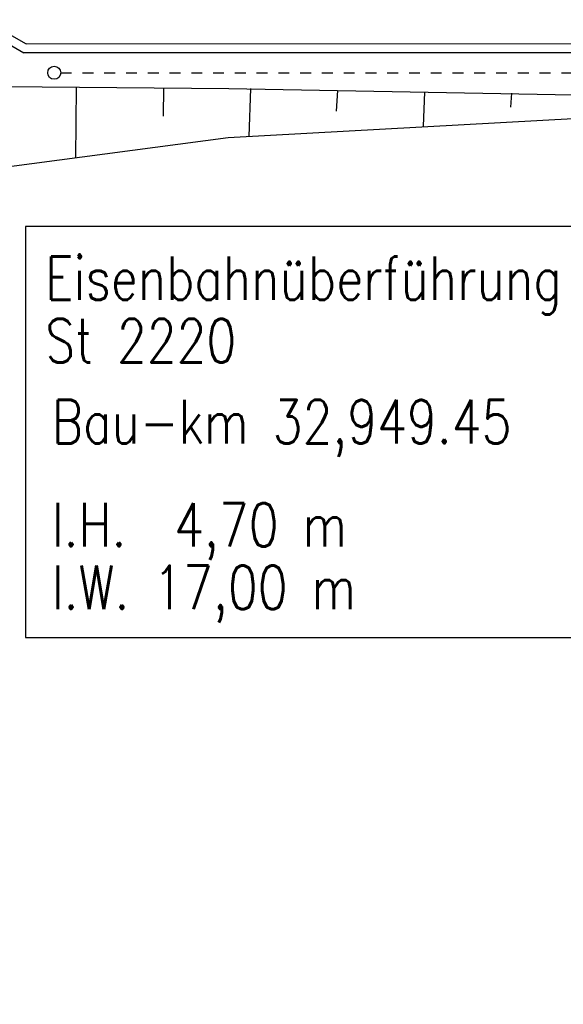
# Model space of a CAD drawing. Extents: x 0 to 1135, y 0 to 420.
# Tile 24 of 74: x 668 to 693, y 129 to 175. Entities that reach past the tile are written whole.
import ezdxf

# ---------------------------------------------------------------- set-up
doc = ezdxf.new("R2010")
doc.units = 0
doc.header["$LTSCALE"] = 2
doc.header["$MEASUREMENT"] = 0
doc.linetypes.add('ACAD_ISO03W100', pattern=[0.5, 0.25, -0.25])
doc.linetypes.add('AUSGEZOGEN', pattern=[0])
for name, color, linetype in [('BOESCHG', 8, 'AUSGEZOGEN'), ('Böschungen', 15, 'CONTINUOUS'), ('Ingenieurbauwerke', 15, 'CONTINUOUS'), ('Kabelanlagen', 15, 'CONTINUOUS'), ('Tiefenentwässerung', 15, 'CONTINUOUS')]:
    doc.layers.add(name, color=color, linetype=linetype)
doc.styles.add('ROMANS', font='romans.shx', dxfattribs={"width": 0.8})

msp = doc.modelspace()

# ---------------------------------------------------------------- linework, layer by layer
at = {"layer": 'BOESCHG'}
for points in [[(371.801, 194.57, 0.000005), (348.632, 194.62, 0.000007), (332.459, 194.655, 0.000063)], [(371.798, 193.57, 0.000005), (348.629, 193.62, 0.000007), (332.457, 193.655, 0.000063)]]:
    msp.add_lwpolyline(points, format="xyb", dxfattribs=at)
at = {"layer": 'Böschungen', "linetype": 'Continuous'}
for points in [[(665.537, 171.592), (677.556, 171.487), (702.552, 171.017)], [(670.556, 171.548), (670.527, 168.298)], [(674.556, 171.513), (674.544, 170.213)], [(678.556, 171.478), (678.486, 169.278)], [(682.555, 171.393), (682.497, 170.443)], [(686.554, 171.308), (686.491, 169.758)], [(690.554, 171.272), (690.499, 170.623)], [(667.47, 167.899), (677.536, 169.237), (702.549, 170.617)]]:
    msp.add_lwpolyline(points, dxfattribs=at)
at = {"layer": 'Ingenieurbauwerke'}
msp.add_lwpolyline([(668.227, 146.244), (696.559, 146.244), (696.559, 165.138), (668.227, 165.138)], close=True, dxfattribs=at)
at = {"layer": 'Kabelanlagen', "linetype": 'Continuous'}
for p, q in [((666.805, 174.367), (668.254, 173.531)), ((666.698, 173.967), (668.146, 173.131)), ((950, 173.515), (668.254, 173.531)), ((950, 173.115), (668.146, 173.131))]:
    msp.add_line(p, q, dxfattribs=at)
at = {"layer": 'Tiefenentwässerung', "linetype": 'ACAD_ISO03W100'}
msp.add_lwpolyline([(669.841, 172.211), (702.596, 172.196), (727.603, 172.184), (752.241, 172.171)], dxfattribs=at)
at = {"layer": 'Tiefenentwässerung', "linetype": 'Continuous'}
msp.add_circle((669.541, 172.208), 0.3, dxfattribs=at)

# ---------------------------------------------------------------- texts
at = {"layer": 'Ingenieurbauwerke', "linetype": 'Continuous', "style": 'ROMANS', "width": 0.8}
for s, oblique, p in [('Eisenbahnüberführung', 0, (669.129, 161.766)), ('St 2220', 360, (669.129, 158.886)), ('Bau-km 32,949.45', 0, (669.429, 155.165)), ('l.H.  4,70 m', 360, (669.428, 150.425)), ('l.W. 17,00 m', 0, (669.428, 147.545))]:
    msp.add_text(s, height=2, rotation=359.9965, dxfattribs=dict(at, oblique=oblique)).set_placement(p)

doc.saveas('drawing.dxf')
